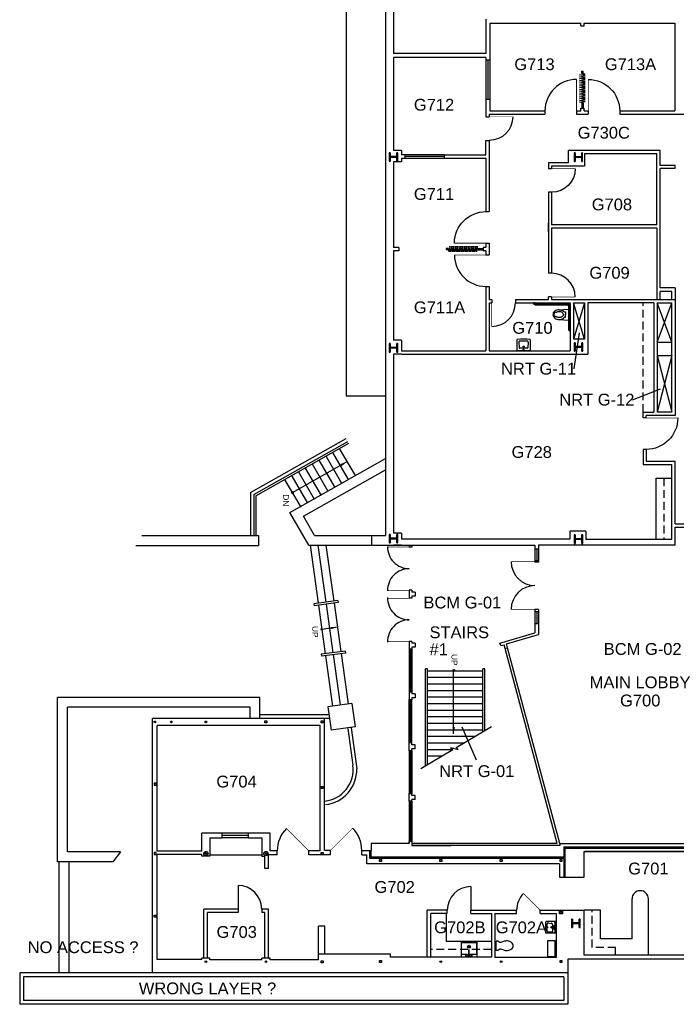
# Model space of a CAD drawing. Extents: x 889 to 4763, y 151 to 3209.
# Tile 1 of 5: x 889 to 1890, y 720 to 2222. Entities that reach past the tile are written whole.
import ezdxf

# ---------------------------------------------------------------- set-up
doc = ezdxf.new("R2010")
doc.units = 0
doc.header["$LTSCALE"] = 96
doc.header["$MEASUREMENT"] = 0
doc.linetypes.add('DASHED4', pattern=[0.1875, 0.125, -0.0625])
doc.layers.get('0').update_dxf_attribs({"linetype": 'CONTINUOUS'})
doc.layers.get('DEFPOINTS').update_dxf_attribs({"color": 31, "linetype": 'CONTINUOUS'})
for name, color, linetype in [('A-ANNO-TEXT', 4, 'CONTINUOUS'), ('A-ANNO-TEXT-CTC', 181, 'CONTINUOUS'), ('A-COLS', 1, 'CONTINUOUS'), ('A-DOOR', 2, 'CONTINUOUS'), ('A-FLOR-CASE', 3, 'CONTINUOUS'), ('A-FLOR-SHFT', 1, 'CONTINUOUS'), ('A-FLOR-STRS', 2, 'CONTINUOUS'), ('A-GLAZ', 2, 'CONTINUOUS'), ('A-WALL-EXST', 7, 'CONTINUOUS'), ('A-WALL-FULL', 6, 'CONTINUOUS'), ('A-WALL-SILL', 1, 'CONTINUOUS'), ('P-FIXT', 3, 'CONTINUOUS')]:
    doc.layers.add(name, color=color, linetype=linetype)
doc.styles.add('ARIAL', font='arial.ttf')

# ---------------------------------------------------------------- blocks, each defined once
blk = doc.blocks.new('COL')
at = {"layer": 'A-COLS'}
for p, q in [((-0.5, 0.5), (0.5, 0.5)), ((-0.5, 0.39), (-0.5, 0.5)), ((-0.5, 0.39), (-0.05, 0.39)), ((-0.05, -0.39), (-0.05, 0.39)), ((0.05, -0.39), (0.05, 0.39)), ((0.05, 0.39), (0.5, 0.39)), ((0.5, 0.5), (0.5, 0.39)), ((-0.5, -0.5), (-0.5, -0.39)), ((-0.05, -0.39), (-0.5, -0.39)), ((0.5, -0.5), (-0.5, -0.5)), ((0.5, -0.39), (0.05, -0.39)), ((0.5, -0.39), (0.5, -0.5))]:
    blk.add_line(p, q, dxfattribs=at)
blk = doc.blocks.new('DOOR')
at = {"layer": 'A-DOOR', "const_width": 0.0278}
blk.add_lwpolyline([(0, 0), (0, 1)], dxfattribs=at)
at = {"layer": 'A-DOOR'}
blk.add_arc((0, 0), 1, 90, 180, dxfattribs=at)
blk = doc.blocks.new('TOILET3')
for p, q in [((0, -7), (0, 7)), ((2.5, 7), (0, 7)), ((5.6, 5), (2.5, 7)), ((7.2, 5), (5.6, 5)), ((12.3, 6.8), (7.2, 5)), ((2.5, -7), (0, -7)), ((5.6, -5), (2.5, -7)), ((7.2, -5), (5.6, -5)), ((12.3, -6.8), (7.2, -5))]:
    blk.add_line(p, q)
for centre, radius, start, end in [((15.7, -3.1), 10.5, 90, 108.8354), ((16.2, -0.6), 8.05, 71.1646, 93.7754), ((15.2, -6.5), 14, 57.6462, 74.7553), ((16.2, -4), 11.3, 36.0611, 55.3641), ((20.1, 0), 5.93, 360, 26.7012), ((20.1, 0), 5.93, 333.2988, 0), ((15.7, 3.1), 10.5, 251.1646, 270), ((15.7, 3.1), 10.5, 270, 288.8354), ((15.7, 5.9), 13.2, 284.9626, 301.7838), ((16.2, 4), 11.3, 304.6359, 323.9389)]:
    blk.add_arc(centre, radius, start, end)

msp = doc.modelspace()

# ---------------------------------------------------------------- linework, layer by layer
at = {"layer": 'A-ANNO-TEXT'}
for p, q in [((1304.9, 1500.7), (1388.5, 1547.9)), ((1373.4, 1295.1), (1349.6, 1291.9)), ((1550.8, 1132.7), (1550.8, 1228.9))]:
    msp.add_line(p, q, dxfattribs=at)
for centre, radius in [((1305, 1500.7), 1.44), ((1349.5, 1292), 1.01), ((1550.9, 1229.5), 1.44)]:
    msp.add_circle(centre, radius, dxfattribs=at)
for points in [[(1378.3, 1544.1), (1380.1, 1541), (1388.6, 1547.9)], [(1363.6, 1295.5), (1364.1, 1292.3), (1373.5, 1295.2)], [(1549.1, 1143.3), (1552.7, 1143.3), (1550.9, 1132.5)]]:
    msp.add_solid(points, dxfattribs=at)
at = {"layer": 'A-ANNO-TEXT-CTC'}
for p, q in [((1734.4, 1689.4), (1742.9, 1744.1)), ((1823.3, 1642.2), (1866.2, 1658.9)), ((1585.6, 1092.7), (1563.8, 1142.7))]:
    msp.add_line(p, q, dxfattribs=at)
at = {"layer": 'A-COLS'}
for points in [[(1265.7, 1149.4), (1262.7, 1149.4), (1262.7, 1152.4), (1265.7, 1152.4)], [(1351.8, 1149.4), (1348.8, 1149.4), (1348.8, 1152.4), (1351.8, 1152.4)], [(1094.1, 1054.3), (1097.1, 1054.3), (1097.1, 1057.3), (1094.1, 1057.3)], [(1351.8, 1049.3), (1348.8, 1049.3), (1348.8, 1052.3), (1351.8, 1052.3)], [(1094.1, 948.6), (1097.1, 948.6), (1097.1, 951.6), (1094.1, 951.6)], [(1351.8, 948.6), (1348.8, 948.6), (1348.8, 951.6), (1351.8, 951.6)], [(1440.6, 937.9), (1437.6, 937.9), (1437.6, 940.9), (1440.6, 940.9)], [(1532.7, 937.9), (1529.7, 937.9), (1529.7, 940.9), (1532.7, 940.9)], [(1624.8, 937.9), (1621.8, 937.9), (1621.8, 940.9), (1624.8, 940.9)], [(1716, 937.9), (1713, 937.9), (1713, 940.9), (1716, 940.9)], [(1094.1, 856), (1097.1, 856), (1097.1, 853), (1094.1, 853)], [(1717, 858.1), (1712, 858.1), (1712, 863.1), (1717, 863.1)], [(1716, 859.1), (1713, 859.1), (1713, 862.1), (1716, 862.1)], [(1351.8, 783.7), (1348.8, 783.7), (1348.8, 786.7), (1351.8, 786.7)], [(1440.6, 783.9), (1437.6, 783.9), (1437.6, 786.9), (1440.6, 786.9)], [(1716, 783.9), (1713, 783.9), (1713, 786.9), (1716, 786.9)]]:
    msp.add_lwpolyline(points, close=True, dxfattribs=at)
for centre, radius in [((1095.1, 1150.9), 1.25), ((1120.2, 1150.9), 1.25), ((1172.9, 1150.9), 1.25), ((1172.9, 950.1), 3.25), ((1172.9, 950.1), 1.25), ((1264.5, 950.1), 3.25), ((1264.5, 950.1), 1.25), ((1172.9, 785.4), 1.25), ((1264.5, 785.4), 1.25), ((1531.2, 785.4), 1.25), ((1623.3, 785.4), 1.25)]:
    msp.add_circle(centre, radius, dxfattribs=at)
at = {"layer": 'A-DOOR'}
for p, q in [((1746.1, 2139.4), (1746.1, 2143.2)), ((1746.1, 2143.2), (1746.5, 2143.2)), ((1748.1, 2139.4), (1746.1, 2139.4)), ((1746.6, 2143.2), (1746.8, 2142.1)), ((1747.4, 2142.1), (1746.8, 2142.1)), ((1747.4, 2142.1), (1747.6, 2143.2)), ((1747.6, 2143.2), (1748.1, 2143.2)), ((1748.1, 2139.4), (1748.1, 2143.2)), ((1746.1, 2094.8), (1746.1, 2086.5)), ((1748.1, 2094.8), (1746.1, 2094.8)), ((1746.1, 2094.4), (1746.1, 2093.3)), ((1746.6, 2086.5), (1746.8, 2087.7)), ((1747.4, 2087.7), (1746.8, 2087.7)), ((1747.4, 2087.7), (1747.6, 2086.5)), ((1748.1, 2094.8), (1748.1, 2086.5)), ((1746.1, 2086.5), (1746.6, 2086.5)), ((1747.6, 2086.5), (1748.1, 2086.5)), ((1543.1, 1872.9), (1539.3, 1872.9)), ((1539.3, 1872.9), (1539.3, 1872.5)), ((1539.3, 1872.4), (1540.4, 1872.2)), ((1540.4, 1871.6), (1539.3, 1871.4)), ((1539.3, 1871.4), (1539.3, 1870.9)), ((1543.1, 1870.9), (1539.3, 1870.9)), ((1540.4, 1871.6), (1540.4, 1872.2)), ((1543.1, 1870.9), (1543.1, 1872.9)), ((1587.7, 1872.9), (1596, 1872.9)), ((1587.7, 1870.9), (1587.7, 1872.9)), ((1587.7, 1870.9), (1596, 1870.9)), ((1588.1, 1872.9), (1589.2, 1872.9)), ((1596, 1872.4), (1594.8, 1872.2)), ((1594.8, 1871.6), (1594.8, 1872.2)), ((1594.8, 1871.6), (1596, 1871.4)), ((1596, 1872.9), (1596, 1872.4)), ((1596, 1871.4), (1596, 1870.9)), ((1222, 901.5), (1222, 865.5)), ((1577, 899.7), (1577, 863.7))]:
    msp.add_line(p, q, dxfattribs=at)
for points in [[(1751.6, 2124.9), (1751.6, 2124.9), (1742.6, 2126.3), (1751.6, 2127.6), (1742.6, 2129), (1751.6, 2130.4), (1742.6, 2131.8), (1751.6, 2133.2), (1742.6, 2134.5), (1751.6, 2135.9), (1742.6, 2137.3), (1751.6, 2138.7), (1747.1, 2139.4)], [(1751.6, 2111.1), (1751.6, 2111.1), (1742.6, 2112.5), (1751.6, 2113.8), (1742.6, 2115.2), (1751.6, 2116.6), (1742.6, 2118), (1751.6, 2119.4), (1742.6, 2120.7), (1751.6, 2122.1), (1742.6, 2123.5), (1751.6, 2124.9), (1747.1, 2125.6)], [(1747.1, 2094.8), (1742.6, 2095.7), (1751.6, 2097.1), (1742.6, 2098.5), (1751.6, 2099.9), (1742.6, 2101.2), (1751.6, 2102.6), (1742.6, 2104), (1751.6, 2105.4), (1742.6, 2106.8), (1751.6, 2108.1), (1742.6, 2109.5), (1751.6, 2111.1)], [(1557.6, 1867.4), (1557.6, 1867.4), (1556.2, 1876.4), (1554.9, 1867.4), (1553.5, 1876.4), (1552.1, 1867.4), (1550.7, 1876.4), (1549.3, 1867.4), (1548, 1876.4), (1546.6, 1867.4), (1545.2, 1876.4), (1543.8, 1867.4), (1543.1, 1871.9)], [(1571.4, 1867.4), (1571.4, 1867.4), (1570, 1876.4), (1568.7, 1867.4), (1567.3, 1876.4), (1565.9, 1867.4), (1564.5, 1876.4), (1563.1, 1867.4), (1561.8, 1876.4), (1560.4, 1867.4), (1559, 1876.4), (1557.6, 1867.4), (1556.9, 1871.9)], [(1587.7, 1871.9), (1586.8, 1876.4), (1585.4, 1867.4), (1584, 1876.4), (1582.6, 1867.4), (1581.3, 1876.4), (1579.9, 1867.4), (1578.5, 1876.4), (1577.1, 1867.4), (1575.7, 1876.4), (1574.4, 1867.4), (1573, 1876.4), (1571.4, 1867.4)]]:
    msp.add_lwpolyline(points, dxfattribs=at)
at = {"layer": 'A-DOOR', "const_width": 1}
for points in [[(1483, 1417.5), (1450, 1417.5)], [(1638.5, 1395.1), (1674.8, 1395.1)], [(1483, 1351.5), (1450, 1351.5)], [(1483, 1339.5), (1450, 1339.5)], [(1638.5, 1322.5), (1674.8, 1322.5)], [(1483, 1273.5), (1450, 1273.5)], [(1329.8, 954.5), (1295.8, 988.4)], [(1362.8, 954.9), (1396.7, 988.8)], [(1682.8, 863.7), (1657.3, 889.2)]]:
    msp.add_lwpolyline(points, dxfattribs=at)
at = {"layer": 'A-DOOR'}
for centre, radius, start, end in [((1746.5, 2143.2), 0.047, 11.18, 90), ((1747.6, 2143.2), 0.047, 90, 168.82), ((1539.3, 1872.5), 0.047, 180, 258.82), ((1539.3, 1871.4), 0.047, 101.18, 180), ((1483, 1417.5), 33, 178.293, 270), ((1483, 1351.5), 33, 90, 181.707), ((1674.8, 1395.1), 36.3, 180, 270), ((1674.8, 1322.5), 36.3, 90, 180), ((1483, 1339.5), 33, 178.293, 270), ((1483, 1273.5), 33, 90, 181.707), ((1329.8, 954.5), 48, 135, 180), ((1362.7, 954.9), 48, 0, 45), ((1222, 865.5), 36, 0, 90), ((1577, 863.7), 36, 90, 180), ((1682.8, 863.7), 36, 135, 180)]:
    msp.add_arc(centre, radius, start, end, dxfattribs=at)
at = {"layer": 'A-FLOR-CASE', "linetype": 'DASHED4'}
for p, q in [((1839.6, 1623.3), (1839.6, 1789.9)), ((1871.5, 1522.3), (1871.5, 1429.5)), ((1761.8, 807), (1761.8, 863.7)), ((1608.5, 804), (1515.8, 804)), ((1797.8, 807), (1761.8, 807)), ((1797.8, 795), (1797.8, 807))]:
    msp.add_line(p, q, dxfattribs=at)
at = {"layer": 'A-FLOR-CASE'}
for p, q in [((1249, 1495.8), (1390.8, 1575.7)), ((1859.5, 1522.3), (1883.5, 1522.3)), ((1859.5, 1429.5), (1859.5, 1522.3)), ((1249, 1495.8), (1249, 1435)), ((1179, 948.3), (1258.2, 948.3)), ((1822.8, 820), (1822.8, 881)), ((1847.8, 795), (1847.8, 881)), ((1539.8, 816), (1539.8, 858.5)), ((1774.8, 863.7), (1749.8, 863.7)), ((1774.8, 820), (1774.8, 863.7)), ((1608.5, 816), (1539.8, 816)), ((1822.8, 820), (1774.8, 820))]:
    msp.add_line(p, q, dxfattribs=at)
msp.add_lwpolyline([(1693.7, 793.2), (1705.7, 793.2), (1705.7, 817.2), (1693.7, 817.2)], close=True, dxfattribs=at)
msp.add_arc((1835.3, 881), 12.5, 0, 180, dxfattribs=at)
at = {"layer": 'A-FLOR-SHFT'}
for p, q in [((1861.3, 1729.8), (1883.3, 1789.9)), ((1883.3, 1729.8), (1861.3, 1789.9)), ((1861.3, 1789.9), (1883.3, 1789.9)), ((1861.3, 1789.9), (1861.3, 1623.3)), ((1883.3, 1623.3), (1883.3, 1789.9)), ((1861.3, 1729.8), (1883.3, 1729.8)), ((1883.3, 1709.8), (1861.3, 1623.3)), ((1861.3, 1709.8), (1883.3, 1623.6)), ((1861.3, 1709.8), (1883.3, 1709.8)), ((1883.3, 1623.3), (1861.3, 1623.3))]:
    msp.add_line(p, q, dxfattribs=at)
for points in [[(1750.5, 1789.9), (1733.7, 1734.6)], [(1750.5, 1734.6), (1733.7, 1789.9)]]:
    msp.add_lwpolyline(points, dxfattribs=at)
at = {"layer": 'A-FLOR-STRS'}
for p, q in [((1387, 2597.8), (1387, 1648.3)), ((1387, 1648.3), (1447, 1648.3)), ((1390.6, 1520.3), (1366.5, 1561.9)), ((1401, 1526.4), (1376.9, 1567.9)), ((1369.9, 1508.3), (1345.8, 1549.8)), ((1380.2, 1514.3), (1356.2, 1555.9)), ((1338.7, 1490.2), (1314.6, 1531.8)), ((1349.1, 1496.3), (1325, 1537.8)), ((1359.5, 1502.3), (1335.4, 1543.8)), ((1318, 1478.2), (1293.9, 1519.7)), ((1328.3, 1484.2), (1304.3, 1525.7)), ((1331.7, 1420.5), (1344.1, 1331.8)), ((1343.8, 1420.5), (1356, 1333.4)), ((1355.9, 1420.5), (1367.9, 1335)), ((1344.5, 1328.8), (1354.8, 1254.8)), ((1356.4, 1330.5), (1366.7, 1256.4)), ((1368.3, 1332.1), (1378.6, 1258)), ((1355.2, 1251.8), (1365.9, 1175)), ((1367.1, 1253.4), (1377.8, 1176.7)), ((1379, 1255), (1389.7, 1178.3)), ((1510.7, 1231.6), (1507.7, 1231.6)), ((1507.7, 1084), (1507.7, 1231.6)), ((1510.7, 1085.8), (1510.7, 1231.6)), ((1598.5, 1231.6), (1595.5, 1231.6)), ((1595.5, 1135.9), (1595.5, 1231.6)), ((1598.5, 1137.8), (1598.5, 1231.6)), ((1510.7, 1228.9), (1595.5, 1228.9)), ((1510.7, 1218.9), (1595.5, 1218.9)), ((1510.7, 1208.9), (1595.5, 1208.9)), ((1510.7, 1198.9), (1595.5, 1198.9)), ((1510.7, 1188.9), (1595.5, 1188.9)), ((1510.7, 1178.9), (1595.5, 1178.9)), ((1510.7, 1168.9), (1595.5, 1168.9)), ((1510.7, 1158.9), (1595.5, 1158.9)), ((1510.7, 1148.9), (1595.5, 1148.9)), ((1554.7, 1111.9), (1608.5, 1143.7)), ((1510.7, 1138.9), (1595.5, 1138.9)), ((1510.7, 1128.9), (1583.4, 1128.9)), ((1510.7, 1118.9), (1566.5, 1118.9)), ((1546.2, 1111.8), (1549.3, 1108.7)), ((1546.2, 1111.8), (1557.8, 1108.8)), ((1557.8, 1108.8), (1554.7, 1111.9)), ((1500.7, 1079.9), (1549.3, 1108.7)), ((1510.7, 1108.9), (1548.5, 1108.9)), ((1510.7, 1098.9), (1532.8, 1098.9))]:
    msp.add_line(p, q, dxfattribs=at)
at = {"layer": 'A-GLAZ'}
for p, q in [((1603, 2160), (1603, 2100)), ((1537, 2013.2), (1477, 2013.2)), ((1677.4, 1414.5), (1677.4, 1396.5)), ((1677.4, 1318.5), (1677.4, 1300.5)), ((1483, 1262), (1483, 1196)), ((1485, 1262), (1485, 1196)), ((1487, 1262), (1487, 1196)), ((1708.5, 965.5), (1629.2, 1262.8)), ((1712.7, 965.5), (1633, 1264)), ((1483, 1119), (1483, 1185)), ((1485, 1119), (1485, 1184.5)), ((1487, 1119), (1487, 1185)), ((1483, 1107), (1483, 1041)), ((1485, 1107), (1485, 1041)), ((1487, 1107), (1487, 1041)), ((1483, 1030), (1483, 968.5)), ((1485, 1030), (1485, 968.5)), ((1487, 1030), (1487, 968.5)), ((1238, 977.6), (1197.8, 977.6)), ((1708.5, 965.5), (1487, 965.5))]:
    msp.add_line(p, q, dxfattribs=at)
at = {"layer": 'A-WALL-EXST'}
msp.add_line((1487, 962.5), (1546.7, 962.5), dxfattribs=at)
at = {"layer": 'A-WALL-FULL'}
for p, q in [((1447, 2549.8), (1447, 1435)), ((1459, 2292), (1459, 2170)), ((1600, 2222.5), (1600, 2170)), ((1606, 2216.5), (1606, 2160)), ((1606, 2216.5), (1744.6, 2216.5)), ((1744.6, 2212.5), (1744.6, 2216.5)), ((1744.6, 2212.5), (1749.6, 2212.5)), ((1749.6, 2216.5), (1888.2, 2216.5)), ((1749.6, 2212.5), (1749.6, 2216.5)), ((1888.2, 2216.5), (1888.2, 2082.5)), ((1600, 2170), (1459, 2170)), ((1459, 2164), (1459, 2022)), ((1600, 2164), (1459, 2164)), ((1600, 2164), (1600, 2160)), ((1600, 2164), (1600, 2160)), ((1606, 2160), (1600, 2160)), ((1606, 2100), (1600, 2100)), ((1600, 2100), (1600, 2073.5)), ((1606, 2100), (1606, 2082.5)), ((1600, 2073.5), (1605, 2073.5)), ((1605, 2077.5), (1690.1, 2077.5)), ((1605, 2077.5), (1605, 2073.5)), ((1606, 2082.5), (1690.1, 2082.5)), ((1690.1, 2082.5), (1690.1, 2077.5)), ((1738.1, 2082.5), (1744.6, 2082.5)), ((1738.1, 2082.5), (1738.1, 2077.5)), ((1738.1, 2077.5), (1756.1, 2077.5)), ((1744.6, 2086.5), (1749.6, 2086.5)), ((1744.6, 2082.5), (1744.6, 2086.5)), ((1749.6, 2082.5), (1749.6, 2086.5)), ((1749.6, 2082.5), (1756.1, 2082.5)), ((1756.1, 2082.5), (1756.1, 2077.5)), ((1804.1, 2082.5), (1888.2, 2082.5)), ((1804.1, 2082.5), (1804.1, 2077.5)), ((1804.1, 2077.5), (1949.2, 2077.5)), ((1600, 2015.7), (1600, 2037.5)), ((1600, 2037.5), (1605, 2037.5)), ((1605, 2037.5), (1605, 1928.9)), ((1471, 2022), (1459, 2022)), ((1471, 2022), (1471, 2015.7)), ((1477, 2015.7), (1471, 2015.7)), ((1477, 2010.7), (1477, 2015.7)), ((1537, 2015.7), (1600, 2015.7)), ((1537, 2010.7), (1537, 2015.7)), ((1865.7, 2022.2), (1726, 2022.2)), ((1726, 2003.4), (1726, 2022.2)), ((1860.8, 2017.2), (1750.4, 2017.2)), ((1750.4, 2017.2), (1750.4, 1998.4)), ((1860.8, 1908.6), (1860.8, 2017.2)), ((1865.7, 1999.5), (1865.7, 2022.2)), ((1459, 2004.8), (1459, 1874.4)), ((1471, 2004.8), (1459, 2004.8)), ((1471, 2010.7), (1471, 2004.8)), ((1471, 2010.7), (1477, 2010.7)), ((1537, 2010.7), (1600, 2010.7)), ((1600, 2010.7), (1600, 1928.9)), ((1726, 2003.4), (1695.2, 2003.4)), ((1695.2, 2003.4), (1695.2, 1994.4)), ((1731, 1998.4), (1700.2, 1998.4)), ((1700.2, 1998.4), (1700.2, 1994.4)), ((1750.4, 1998.4), (1700.2, 1998.4)), ((1888.5, 1999.5), (1865.7, 1999.5)), ((1888.5, 1994.5), (1888.5, 1999.5)), ((1700.2, 1994.4), (1695.2, 1994.4)), ((1888.5, 1994.5), (1865.7, 1994.5)), ((1865.7, 1812.5), (1865.7, 1994.5)), ((1695.2, 1958.4), (1695.2, 1834.9)), ((1700.2, 1958.4), (1695.2, 1958.4)), ((1700.2, 1958.4), (1700.2, 1908.6)), ((1600, 1928.9), (1605, 1928.9)), ((1695.2, 1898.3), (1695.2, 1911.3)), ((1860.8, 1908.6), (1700.2, 1908.6)), ((1700.2, 1903.6), (1700.2, 1834.9)), ((1860.8, 1903.6), (1700.2, 1903.6)), ((1860.8, 1903.6), (1860.8, 1794.9)), ((1600, 1880.9), (1600, 1874.4)), ((1600, 1880.9), (1605, 1880.9)), ((1605, 1880.9), (1605, 1862.9)), ((1467, 1874.4), (1459, 1874.4)), ((1459, 1869.4), (1459, 1732.8)), ((1467, 1869.4), (1459, 1869.4)), ((1467, 1874.4), (1467, 1869.4)), ((1596, 1874.4), (1596, 1869.4)), ((1600, 1874.4), (1596, 1874.4)), ((1600, 1869.4), (1596, 1869.4)), ((1600, 1869.4), (1600, 1862.9)), ((1600, 1862.9), (1605, 1862.9)), ((1700.2, 1834.9), (1695.2, 1834.9)), ((1600, 1814.9), (1605, 1814.9)), ((1600, 1814.9), (1600, 1716.5)), ((1605, 1814.9), (1605, 1794.9)), ((1888.5, 1812.5), (1865.7, 1812.5)), ((1883.3, 1807.3), (1865.7, 1807.3)), ((1865.7, 1794.9), (1865.7, 1807.3)), ((1883.3, 1794.9), (1883.3, 1807.3)), ((1888.5, 1812.5), (1888.5, 1618.3)), ((1605, 1794.9), (1609, 1794.9)), ((1605, 1789.9), (1605, 1716.5)), ((1605, 1789.9), (1609, 1789.9)), ((1609, 1794.9), (1609, 1789.9)), ((1645, 1794.9), (1645, 1789.9)), ((1645, 1794.9), (1695.2, 1794.9)), ((1645, 1789.9), (1728.7, 1789.9)), ((1700.2, 1798.9), (1695.2, 1798.9)), ((1695.2, 1794.9), (1695.2, 1798.9)), ((1700.2, 1798.9), (1700.2, 1794.9)), ((1700.2, 1794.9), (1860.8, 1794.9)), ((1728.7, 1789.9), (1728.7, 1734.6)), ((1733.7, 1789.9), (1733.7, 1734.6)), ((1733.7, 1789.9), (1750.5, 1789.9)), ((1750.5, 1789.9), (1750.5, 1734.6)), ((1856.3, 1789.9), (1755.5, 1789.9)), ((1755.5, 1789.9), (1755.5, 1711.5)), ((1856.3, 1789.9), (1856.3, 1623.3)), ((1860.8, 1794.9), (1888.5, 1794.9)), ((1471, 1732.8), (1459, 1732.8)), ((1471, 1732.8), (1471, 1716.5)), ((1728.7, 1734.6), (1728.7, 1716.5)), ((1750.5, 1734.6), (1733.7, 1734.6)), ((1471, 1716.5), (1600, 1716.5)), ((1605, 1716.5), (1728.7, 1716.5)), ((1459, 1711.5), (1459, 1438.7)), ((1471, 1711.5), (1459, 1711.5)), ((1471, 1711.5), (1755.5, 1711.5)), ((1839.6, 1614.3), (1839.6, 1623.3)), ((1839.6, 1623.3), (1856.3, 1623.3)), ((1844.6, 1614.3), (1839.6, 1614.3)), ((1888.5, 1618.3), (1844.6, 1618.3)), ((1844.6, 1614.3), (1844.6, 1618.3)), ((1240.8, 1500.6), (1386.6, 1582.8)), ((1246, 1497.5), (1389.3, 1578.3)), ((1844.6, 1566.3), (1839.6, 1566.3)), ((1839.6, 1566.3), (1839.6, 1543.3)), ((1844.6, 1566.3), (1844.6, 1548.3)), ((1301, 1470), (1447, 1552.3)), ((1844.6, 1548.3), (1888.5, 1548.3)), ((1888.5, 1452.7), (1888.5, 1548.3)), ((1321.6, 1464.4), (1447, 1535.1)), ((1839.6, 1543.3), (1883.5, 1543.3)), ((1883.5, 1429.5), (1883.5, 1543.3)), ((1240.8, 1500.6), (1240.8, 1435)), ((1246, 1497.5), (1246, 1435)), ((1329.7, 1420.5), (1301, 1470)), ((1338.6, 1435), (1321.6, 1464.4)), ((1752.2, 1441.5), (1728.2, 1441.5)), ((1728.2, 1441.5), (1728.2, 1429.5)), ((1752.2, 1441.5), (1752.2, 1429.5)), ((1888.5, 1452.7), (1916, 1452.7)), ((1888.5, 1420.5), (1888.5, 1447.7)), ((1888.5, 1447.7), (1916, 1447.7)), ((1075, 1435), (1253, 1435)), ((1253, 1435), (1253, 1420)), ((1338.6, 1435), (1447, 1435)), ((1426, 1420.5), (1426, 1435)), ((1471, 1438.7), (1459, 1438.7)), ((1471, 1438.7), (1471, 1429.5)), ((1728.2, 1429.5), (1471, 1429.5)), ((1752.2, 1429.5), (1883.5, 1429.5)), ((1066.3, 1420), (1253, 1420)), ((1329.7, 1420.5), (1674.8, 1420.5)), ((1471, 1420.5), (1459, 1420.5)), ((1483, 1420.5), (1483, 1417.5)), ((1487, 1417.5), (1483, 1417.5)), ((1487, 1420.5), (1487, 1417.5)), ((1674.8, 1420.5), (1674.8, 1414.5)), ((1680, 1414.5), (1674.8, 1414.5)), ((1888.5, 1420.5), (1680, 1420.5)), ((1680, 1420.5), (1680, 1414.5)), ((1674.8, 1396.5), (1674.8, 1394.5)), ((1680, 1396.5), (1674.8, 1396.5)), ((1680, 1396.5), (1680, 1394.5)), ((1680, 1394.5), (1674.8, 1394.5)), ((1487, 1351.5), (1483, 1351.5)), ((1483, 1351.5), (1483, 1339.5)), ((1487, 1351.5), (1487, 1348.5)), ((1487, 1339.5), (1483, 1339.5)), ((1492, 1348.5), (1487, 1348.5)), ((1487, 1342.5), (1487, 1339.5)), ((1492, 1342.5), (1487, 1342.5)), ((1492, 1348.5), (1492, 1342.5)), ((1374.3, 1335.9), (1337.7, 1331)), ((1337.7, 1331), (1338.1, 1328)), ((1374.7, 1332.9), (1338.1, 1328)), ((1374.3, 1335.9), (1374.7, 1332.9)), ((1680, 1322.5), (1674.8, 1322.5)), ((1674.8, 1322.5), (1674.8, 1318.5)), ((1680, 1322.5), (1680, 1318.5)), ((1680, 1318.5), (1674.8, 1318.5)), ((1674.8, 1300.5), (1674.8, 1286.9)), ((1680, 1300.5), (1674.8, 1300.5)), ((1680, 1300.5), (1680, 1284.2)), ((1621.4, 1270.9), (1674.8, 1286.9)), ((1631.5, 1269.8), (1680, 1284.2)), ((1487, 1273.5), (1483, 1273.5)), ((1483, 1273.5), (1483, 1262)), ((1487, 1262), (1483, 1262)), ((1487, 1273.5), (1487, 1271)), ((1492, 1271), (1487, 1271)), ((1487, 1265), (1487, 1262)), ((1492, 1265), (1487, 1265)), ((1492, 1271), (1492, 1265)), ((1622.8, 1267.2), (1621.4, 1270.9)), ((1622.8, 1267.2), (1627.6, 1268.6)), ((1629.2, 1262.8), (1627.6, 1268.6)), ((1629.2, 1262.8), (1633, 1264)), ((1633, 1264), (1631.5, 1269.8)), ((1385.3, 1258.9), (1348.7, 1254)), ((1348.7, 1254), (1349.1, 1251)), ((1385.7, 1255.9), (1349.1, 1251)), ((1385.3, 1258.9), (1385.7, 1255.9)), ((946.8, 937.7), (946.8, 1188.1)), ((1255.3, 1188.1), (946.8, 1188.1)), ((1255.3, 1156.1), (1255.3, 1188.1)), ((1483, 1196), (1483, 1184.5)), ((1487, 1196), (1483, 1196)), ((1487, 1196), (1487, 1193.5)), ((1492, 1193.5), (1487, 1193.5)), ((1492, 1187.5), (1487, 1187.5)), ((1487, 1187.5), (1487, 1184.5)), ((1492, 1193.5), (1492, 1187.5)), ((961.8, 952.7), (961.8, 1173.1)), ((1240.3, 1173.1), (961.8, 1173.1)), ((1240.3, 1156.1), (1240.3, 1173.1)), ((1395.7, 1179.1), (1359, 1174.1)), ((1359, 1174.1), (1364, 1138.5)), ((1395.7, 1179.1), (1400.7, 1143.4)), ((1487, 1184.5), (1483, 1184.5)), ((1353.9, 1156.1), (1091.5, 1156.1)), ((1091.5, 768.2), (1091.5, 1156.1)), ((1360.7, 1161.4), (1255.3, 1161.4)), ((1361.4, 1156.1), (1353.9, 1156.1)), ((1353.9, 954.9), (1353.9, 1156.1)), ((1347, 1145.3), (1098.8, 1145.3)), ((1098.8, 953.8), (1098.8, 1145.3)), ((1347, 954.5), (1347, 1145.3)), ((1400.7, 1143.4), (1364, 1138.5)), ((1394.4, 1141.6), (1403, 1079.4)), ((1389.2, 1140.9), (1397, 1084.7)), ((1487, 1119), (1483, 1119)), ((1483, 1107), (1483, 1119)), ((1487, 1116), (1487, 1119)), ((1492, 1116), (1487, 1116)), ((1492, 1110), (1492, 1116)), ((1487, 1107), (1483, 1107)), ((1492, 1110), (1487, 1110)), ((1487, 1107), (1487, 1110)), ((1483, 1030), (1483, 1041.5)), ((1487, 1041), (1483, 1041)), ((1487, 1038.5), (1487, 1041.5)), ((1492, 1038.5), (1487, 1038.5)), ((1492, 1032.5), (1492, 1038.5)), ((1487, 1030), (1483, 1030)), ((1487, 1030), (1487, 1032.5)), ((1492, 1032.5), (1487, 1032.5)), ((1197.8, 981), (1166.8, 981)), ((1166.8, 953.8), (1166.8, 981)), ((1197.8, 974.3), (1197.8, 981)), ((1238, 974.3), (1238, 981)), ((1270.8, 981), (1238, 981)), ((1270.8, 954.5), (1270.8, 981)), ((1179, 974.3), (1179, 946.3)), ((1179, 974.3), (1197.8, 974.3)), ((1238, 974.3), (1258.2, 974.3)), ((1258.2, 974.3), (1258.2, 945.7)), ((1425, 965.5), (1425, 954.9)), ((1483, 965.5), (1425, 965.5)), ((1487, 968.5), (1483, 968.5)), ((1483, 965.5), (1483, 968.5)), ((1487, 968.5), (1483, 968.5)), ((1483, 968.5), (1483, 965.5)), ((1483, 968.5), (1483, 965.5)), ((1487, 968.5), (1483, 968.5)), ((1487, 968.5), (1487, 962.5)), ((1487, 968.5), (1487, 962.5)), ((1487, 968.5), (1487, 962.5)), ((1712.7, 962.5), (1487, 962.5)), ((1712.7, 965.5), (1986.3, 965.5)), ((1712.7, 965.5), (1986.3, 965.5)), ((1712.7, 965.5), (1712.7, 962.5)), ((1042.6, 952.7), (961.8, 952.7)), ((1042.6, 952.7), (1030.8, 937.7)), ((1166.8, 953.8), (1098.8, 953.8)), ((1166.8, 948.5), (1098.8, 948.5)), ((1098.8, 788.5), (1098.8, 948.5)), ((1166.8, 946.3), (1166.8, 948.5)), ((1179, 946.3), (1166.8, 946.3)), ((1281.8, 948), (1268.3, 948)), ((1268.3, 927.5), (1268.3, 948)), ((1281.8, 954.5), (1270.8, 954.5)), ((1281.8, 948), (1281.8, 954.5)), ((1347, 954.5), (1329.8, 954.5)), ((1329.8, 948), (1329.8, 954.5)), ((1362.8, 948), (1329.8, 948)), ((1362.8, 954.9), (1353.9, 954.9)), ((1362.8, 948), (1362.8, 954.9)), ((1410.7, 954.9), (1425, 954.9)), ((1410.8, 948), (1410.8, 954.9)), ((1410.8, 948), (1418.2, 948)), ((1418.2, 934.7), (1418.2, 948)), ((1423, 942.8), (1423, 954.9)), ((1425, 944.8), (1425, 954.9)), ((1718.6, 960.5), (1986.3, 960.5)), ((1718.6, 960.5), (1718.6, 944.8)), ((1720.6, 958.5), (1986.3, 958.5)), ((1720.6, 958.5), (1720.6, 914.9)), ((1749.8, 953.5), (1989.5, 953.5)), ((1749.8, 934.7), (1749.8, 953.5)), ((1991.5, 953.5), (1751, 953.5)), ((1030.8, 937.7), (946.8, 937.7)), ((948.8, 937.7), (948.8, 768.2)), ((963.8, 937.7), (963.8, 768.2)), ((1263, 945.7), (1258.2, 945.7)), ((1263, 927.5), (1263, 945.7)), ((1712, 934.7), (1418.2, 934.7)), ((1718.6, 942.8), (1423, 942.8)), ((1718.6, 944.8), (1425, 944.8)), ((1712, 934.7), (1712, 914.3)), ((1718.6, 942.8), (1718.6, 914.9)), ((1749.8, 914.3), (1749.8, 934.7)), ((1268.3, 927.5), (1263, 927.5)), ((1712, 914.3), (1749.8, 914.3)), ((1718.6, 914.9), (1720.6, 914.9)), ((1170, 790.7), (1170, 865.5)), ((1222, 865.5), (1170, 865.5)), ((1175.3, 790.7), (1175.3, 860.3)), ((1222, 860.3), (1175.3, 860.3)), ((1222, 865.5), (1222, 860.3)), ((1258, 865.5), (1258, 860.3)), ((1263, 865.5), (1258, 865.5)), ((1263, 860.3), (1258, 860.3)), ((1268.3, 865.5), (1263, 865.5)), ((1263, 790.5), (1263, 860.3)), ((1268.3, 790.5), (1268.3, 865.5)), ((1510.5, 792.2), (1510.5, 863.7)), ((1541, 863.7), (1510.5, 863.7)), ((1515.8, 792.2), (1515.8, 858.5)), ((1541, 858.5), (1515.8, 858.5)), ((1541, 858.5), (1541, 863.7)), ((1577, 863.7), (1608.5, 863.7)), ((1577, 858.5), (1577, 863.7)), ((1577, 858.5), (1608.5, 858.5)), ((1608.5, 863.7), (1646.8, 863.7)), ((1608.5, 858.5), (1608.5, 792.2)), ((1613.8, 858.5), (1646.8, 858.5)), ((1613.8, 858.5), (1613.8, 791.5)), ((1646.8, 858.5), (1646.8, 863.7)), ((1682.8, 863.7), (1749.8, 863.7)), ((1682.8, 858.5), (1682.8, 863.7)), ((1682.8, 858.5), (1707.3, 858.5)), ((1707.3, 858.5), (1707.3, 791.5)), ((1749.8, 795), (1749.8, 863.7)), ((1344.8, 796.5), (1344.8, 839.3)), ((1354.3, 839.3), (1344.8, 839.3)), ((1354.3, 796.5), (1354.3, 839.3)), ((1344.8, 788.2), (1344.8, 796.5)), ((1454.3, 796.5), (1344.8, 796.5)), ((1454.3, 792.2), (1454.3, 796.5)), ((1166.8, 788.5), (1098.8, 788.5)), ((1179, 790.7), (1166.8, 790.7)), ((1166.8, 788.5), (1166.8, 790.7)), ((1179, 788.2), (1179, 790.7)), ((1258.2, 788.2), (1179, 788.2)), ((1270.8, 790.5), (1258.2, 790.5)), ((1258.2, 788.2), (1258.2, 790.5)), ((1270.8, 788.2), (1270.8, 790.5)), ((1344.8, 788.2), (1270.8, 788.2)), ((1608.5, 792.2), (1454.3, 792.2)), ((1707.3, 791.5), (1613.8, 791.5)), ((1725, 789.3), (1725, 768.2)), ((1945, 789.3), (1725, 789.3)), ((1935, 795), (1749.8, 795)), ((889, 768.2), (888.9, 720.3)), ((1091.5, 768.2), (889, 768.2)), ((1725, 768.2), (1091.5, 768.2)), ((1725, 768.2), (1725, 720.3)), ((1719, 762.3), (894.9, 762.3)), ((894.9, 762.3), (894.9, 726.3)), ((1719, 762.3), (1719, 726.3)), ((1719, 762.3), (1719, 726.3)), ((1719, 726.3), (894.9, 726.3)), ((1725, 720.3), (888.9, 720.3))]:
    msp.add_line(p, q, dxfattribs=at)
for centre, radius, start, end in [((1349.5, 1078), 48, 275.2695, 7.9435), ((1349.8, 1077.7), 53.2, 276.1203, 1.8232)]:
    msp.add_arc(centre, radius, start, end, dxfattribs=at)
at = {"layer": 'A-WALL-SILL'}
for p, q in [((1600, 2160), (1600, 2100)), ((1606, 2160), (1606, 2100)), ((1537, 2015.7), (1477, 2015.7)), ((1477, 2010.7), (1537, 2010.7)), ((1674.8, 1414.5), (1674.8, 1396.5)), ((1680, 1414.5), (1680, 1395.8)), ((1674.8, 1318.5), (1674.8, 1300.5)), ((1680, 1318.5), (1680, 1300.5)), ((1483, 1262), (1483, 1196)), ((1487, 1262), (1487, 1196)), ((1483, 1119), (1483, 1185)), ((1487, 1119), (1487, 1185)), ((1483, 1107), (1483, 1041)), ((1487, 1107), (1487, 1041)), ((1483, 1030), (1483, 968.5)), ((1487, 1030), (1487, 968.5)), ((1238, 981), (1197.8, 981)), ((1238, 974.3), (1197.8, 974.3))]:
    msp.add_line(p, q, dxfattribs=at)
at = {"layer": 'P-FIXT'}
for p, q in [((1672.5, 1789.9), (1672.5, 1789.4)), ((1674, 1789.9), (1672.5, 1789.9)), ((1674, 1789.9), (1674, 1789.9)), ((1675, 1786.9), (1724.3, 1786.9)), ((1678.2, 1788.4), (1675.5, 1788.4)), ((1724.8, 1788.4), (1678.2, 1788.4)), ((1704.1, 1776.1), (1704.1, 1776.1)), ((1706.9, 1775), (1706.9, 1775)), ((1711.8, 1779.4), (1725.7, 1780.2)), ((1725.7, 1785.4), (1725.7, 1749.7)), ((1727.2, 1750.2), (1727.2, 1785.9)), ((1727.2, 1780.2), (1728.7, 1780.2)), ((1704.1, 1767.7), (1704.1, 1767.7)), ((1706.9, 1768.8), (1706.9, 1768.8)), ((1711.8, 1764.4), (1725.7, 1763.6)), ((1727.2, 1763.6), (1728.7, 1763.6)), ((1728.2, 1747.2), (1728.7, 1747.2)), ((1647.4, 1717), (1647.4, 1733.5)), ((1650.3, 1729.9), (1650.8, 1721.7)), ((1662.9, 1731.5), (1651.8, 1731.5)), ((1664.4, 1729.9), (1664, 1721.7)), ((1667.4, 1733.5), (1667.4, 1717)), ((1666.9, 1716.5), (1647.9, 1716.5)), ((1663, 1720.7), (1651.8, 1720.7)), ((1691.4, 829.2), (1691.4, 845.7)), ((1707.3, 846.5), (1692.1, 846.5)), ((1693.4, 832), (1693.4, 843)), ((1695.1, 844.4), (1699.4, 843.7)), ((1705.5, 846.2), (1705.3, 846.5)), ((1707.3, 846.2), (1705.5, 846.2)), ((1705.5, 828.7), (1705.5, 846.2)), ((1707.3, 828.5), (1692.1, 828.5)), ((1700.4, 830.5), (1694.9, 830.5)), ((1701.9, 832), (1701.9, 840.8)), ((1705.5, 828.7), (1705.3, 828.5)), ((1707.3, 828.7), (1705.5, 828.7)), ((1562.1, 816), (1562.1, 792.2)), ((1562.1, 816), (1562.1, 792.2)), ((1562.1, 816), (1586.1, 816)), ((1586.1, 816), (1586.1, 792.2)), ((1573.6, 802.5), (1573.6, 794.4)), ((1574.6, 802.5), (1573.6, 802.5)), ((1574.6, 794.4), (1574.6, 802.5)), ((1586.1, 792.2), (1562.1, 792.2))]:
    msp.add_line(p, q, dxfattribs=at)
for points in [[(1718.3, 1771.9, 0.17747), (1717.3, 1774.2, 0.066386), (1716.5, 1775, 0.085426), (1714.5, 1776, 0.074934), (1711.8, 1776.4, 0.074934), (1709, 1776, 0.08035), (1707.1, 1775.1, -0.238976), (1706.7, 1775), (1704.5, 1775.7, -0.549653), (1704.3, 1776.5)], [(1718.3, 1771.9, -0.17412), (1717.3, 1769.6, -0.066386), (1716.5, 1768.8, -0.085426), (1714.5, 1767.8, -0.074934), (1711.8, 1767.4, -0.074934), (1709, 1767.8, -0.08035), (1707.1, 1768.7, 0.238976), (1706.7, 1768.8), (1704.5, 1768.1, 0.549653), (1704.3, 1767.3)], [(1711.8, 1779.4, -0.074934), (1715.4, 1778.9, -0.085426), (1718.3, 1777.4, -0.066386), (1719.7, 1776), (1721.3, 1776), (1721.3, 1771.9)], [(1711.8, 1764.4, 0.074934), (1715.4, 1764.9, 0.085426), (1718.3, 1766.4, 0.066386), (1719.7, 1767.8), (1721.3, 1767.8), (1721.3, 1771.9)], [(1647.8, 1734, 0.061553), (1647.7, 1734, 0.084107), (1647.6, 1734, 0.039062), (1647.5, 1733.9, 0.039062), (1647.4, 1733.8, 0.084107), (1647.4, 1733.7, 0.061553), (1647.4, 1733.5)], [(1651.8, 1731.5, 0.050866), (1651.5, 1731.5, 0.073218), (1651.3, 1731.4, 0.028563), (1650.9, 1731.2, 0.050866), (1650.8, 1731, 0.050866), (1650.6, 1730.9, 0.028563), (1650.4, 1730.5, 0.073218), (1650.4, 1730.3, 0.050866), (1650.3, 1729.9)], [(1664.4, 1729.9, 0.050866), (1664.4, 1730.3, 0.073218), (1664.3, 1730.5, 0.028563), (1664.1, 1730.9, 0.050866), (1664, 1731, 0.050866), (1663.8, 1731.2, 0.028563), (1663.5, 1731.4, 0.073218), (1663.3, 1731.5, 0.050866), (1662.9, 1731.5)], [(1667.4, 1733.5, 0.061553), (1667.4, 1733.7, 0.084107), (1667.3, 1733.8, 0.039062), (1667.2, 1733.9, 0.039062), (1667.2, 1734, 0.084107), (1667.1, 1734, 0.061553), (1666.9, 1734)], [(1647.4, 1717, 0.065543), (1647.4, 1716.9, 0.087946), (1647.5, 1716.7, 0.043207), (1647.5, 1716.7, 0.043207), (1647.6, 1716.6, 0.087946), (1647.7, 1716.5, 0.065543), (1647.9, 1716.5)], [(1650.8, 1721.7, 0.063221), (1650.9, 1721.4, 0.085725), (1651, 1721.2, 0.040781), (1651.1, 1721, 0.040781), (1651.3, 1720.9, 0.085725), (1651.5, 1720.8, 0.063221), (1651.8, 1720.7)], [(1663, 1720.7, 0.063221), (1663.3, 1720.8, 0.085725), (1663.4, 1720.9, 0.040781), (1663.6, 1721, 0.040781), (1663.8, 1721.2, 0.085725), (1663.9, 1721.4, 0.063221), (1664, 1721.7)], [(1666.9, 1716.5, 0.065543), (1667, 1716.5, 0.087946), (1667.1, 1716.6, 0.043207), (1667.2, 1716.7, 0.043207), (1667.3, 1716.7, 0.087946), (1667.4, 1716.9, 0.065543), (1667.4, 1717)], [(1705.4, 837.5), (1705.4, 843.7, 0.259126), (1703.8, 846.5, 1.8)], [(1705.4, 837.5), (1705.4, 831.3, -0.259126), (1703.8, 828.5, -1.8)]]:
    msp.add_lwpolyline(points, format="xyb", dxfattribs=at)
msp.add_lwpolyline([(1656.7, 1723.5, -0.043661), (1656.7, 1723.6, -0.043661), (1656.8, 1723.7, -0.043661), (1656.9, 1723.8, -0.043661), (1657, 1723.9, -0.043661), (1657.1, 1724, -0.043661), (1657.3, 1724, -0.043661), (1657.4, 1724, -0.043661), (1657.5, 1724, -0.043661), (1657.6, 1724, -0.043661), (1657.8, 1723.9, -0.043661), (1657.9, 1723.8, -0.043661), (1658, 1723.7, -0.043661), (1658, 1723.6, -0.043661), (1658.1, 1723.5, -0.043661), (1658.1, 1723.4, -0.043661), (1658.1, 1723.2, -0.043661), (1658.1, 1723.1, -0.043661), (1658.1, 1723, -0.043661), (1658, 1722.9, -0.043661), (1658, 1722.8, -0.043661), (1657.9, 1722.7, -0.043661), (1657.8, 1722.6, -0.043661), (1657.6, 1722.5, -0.043661), (1657.5, 1722.5, -0.043661), (1657.4, 1722.5, -0.043661), (1657.3, 1722.5, -0.043661), (1657.1, 1722.5, -0.043661), (1657, 1722.6, -0.043661), (1656.9, 1722.7, -0.043661), (1656.8, 1722.8, -0.043661), (1656.7, 1722.9, -0.043661), (1656.7, 1723, -0.043661), (1656.6, 1723.1, -0.043661), (1656.6, 1723.2, -0.043661), (1656.6, 1723.4, -0.043661)], format="xyb", close=True, dxfattribs=at)
for points in [[(1571.6, 796.4), (1562.7, 796.4), (1562.7, 814.4), (1585.7, 814.4)], [(1585.7, 814.4), (1585.7, 796.4), (1572.6, 796.4)], [(1579.1, 793.4), (1579.1, 795.4), (1569.1, 795.4), (1569.1, 793.4), (1579.1, 793.4)]]:
    msp.add_lwpolyline(points, dxfattribs=at)
for centre, radius in [((1657.4, 1718.5), 0.75), ((1700.2, 837.5), 1.25), ((1700.2, 837.5), 0.75), ((1703.8, 839.5), 0.688), ((1703.8, 837.5), 0.688), ((1703.8, 835.5), 0.688), ((1574.1, 808.1), 2.17), ((1574.1, 808.1), 0.75), ((1574.1, 802.8), 0.245), ((1574.1, 794.4), 1)]:
    msp.add_circle(centre, radius, dxfattribs=at)
for centre, radius, start, end in [((1675, 1789.4), 2.5, 179.9994, 269.9994), ((1675.5, 1789.9), 1.5, 179.9994, 269.9994), ((1724.2, 1785.4), 1.5, 359.9986, 90.0002), ((1724.7, 1785.9), 2.5, 359.9992, 89.9995), ((1708.5, 1771.9), 6.29, 132.5201, 227.0078), ((1708.5, 1771.9), 4.82, 132.5201, 227.0078), ((1709.7, 1771.4), 7.42, 126.6719, 136.5735), ((1710.9, 1769.7), 9.55, 107.141, 126.6719), ((1711.8, 1767), 12.4, 89.9994, 107.141), ((1709.7, 1772.4), 7.42, 223.4252, 233.3269), ((1710.9, 1774.1), 9.55, 233.3269, 252.8577), ((1711.8, 1776.8), 12.4, 252.8577, 269.9994), ((1728.2, 1749.7), 2.5, 178.9154, 269.9921), ((1728.7, 1750.2), 1.5, 178.2119, 269.9797), ((1657.4, 1634.2), 100.3, 84.5356, 95.4656), ((1692.1, 845.7), 0.75, 90, 180), ((1694.9, 843), 1.5, 80.4069, 180), ((1698.9, 840.8), 3, 0, 80.4069), ((1692.1, 829.2), 0.75, 180, 270), ((1694.9, 832), 1.5, 180, 270), ((1700.4, 832), 1.5, 270, 0), ((1574.1, 802.8), 0.602, 326.1122, 213.8878), ((1574.1, 794.4), 0.5, 180, 0)]:
    msp.add_arc(centre, radius, start, end, dxfattribs=at)
msp.add_ellipse((1693.9, 837.5), major_axis=(0, 0.75), ratio=0.25, dxfattribs=at)

# ---------------------------------------------------------------- block references
at = {"layer": 'A-COLS', "xscale": -13, "yscale": 13, "zscale": 13, "rotation": 90}
for p in [(1459.1, 2012.3), (1741, 2012), (1459.1, 1721.3), (1741.2, 1722.6), (1459.1, 1430.3), (1741.2, 1429.6), (1737.1, 843.8)]:
    msp.add_blockref('COL', p, dxfattribs=at)
at = {"layer": 'A-DOOR', "yscale": 48, "zscale": 48}
for p, xscale in [((1738.1, 2082.5), 48), ((1756.1, 2082.5), -48)]:
    msp.add_blockref('DOOR', p, dxfattribs=dict(at, xscale=xscale))
at = {"layer": 'A-DOOR'}
for p, xscale, yscale, zscale, rotation in [((1605, 2073.5), -36, 36, 36, 270), ((1700.2, 1994.4), -36, 36, 36, 270), ((1600, 1880.9), -48, 48, 48, 90), ((1600, 1862.9), 48, 48, 48, 90), ((1700.2, 1798.9), 36, 36, 36, 270), ((1609, 1789.9), 36, 36, 36, 180), ((1844.6, 1614.3), -48, 48, 48, 270)]:
    msp.add_blockref('DOOR', p, dxfattribs=dict(at, xscale=xscale, yscale=yscale, zscale=zscale, rotation=rotation))
at = {"layer": 'P-FIXT'}
msp.add_blockref('TOILET3', (1615.7, 809.5), dxfattribs=at)

# ---------------------------------------------------------------- texts
at = {"layer": 'A-ANNO-TEXT', "style": 'ARIAL'}
for s, p in [('G713', (1643.3, 2144.7)), ('G713A', (1781.4, 2144.7)), ('G712', (1490.1, 2082.9)), ('G711', (1490.1, 1946.8)), ('G708', (1761.4, 1930.9)), ('G709', (1757.8, 1826.7)), ('G711A', (1490.1, 1774)), ('G710', (1640.2, 1742.7)), ('G728', (1639.1, 1553.4)), ('STAIRS', (1514, 1278.5)), ('#1', (1514, 1252.6)), ('MAIN LOBBY', (1758.3, 1202.2)), ('G700', (1804.6, 1174.5)), ('G704', (1188.9, 1050.9)), ('G701', (1817, 918.3)), ('G702', (1430.1, 890.2)), ('G703', (1189.2, 821.6))]:
    msp.add_text(s, height=18, dxfattribs=at).set_placement(p)
for s, p in [('DN', (1290.5, 1497.8)), ('UP', (1335.1, 1297)), ('UP', (1547.5, 1254.3))]:
    msp.add_text(s, height=9, rotation=270, dxfattribs=at).set_placement(p)
at = {"layer": 'A-ANNO-TEXT-CTC', "style": 'ARIAL'}
for s, p in [('NRT G-11', (1623, 1680.5)), ('NRT G-12', (1711.9, 1633.3)), ('BCM G-01', (1504.7, 1323.9)), ('BCM G-02', (1779.7, 1253.1)), ('NRT G-01', (1528.8, 1066.8)), ('G702B', (1521.1, 828.6)), ('G702A', (1614.9, 828.6))]:
    msp.add_text(s, height=18, dxfattribs=at).set_placement(p)
at = {"layer": 'DEFPOINTS', "style": 'ARIAL'}
for s, p in [('G730C', (1739.9, 2040.3)), ('NO ACCESS ?', (901.1, 798.3)), ('WRONG LAYER ?', (1070.6, 735.5))]:
    msp.add_text(s, height=18, dxfattribs=at).set_placement(p)

doc.saveas('drawing.dxf')
